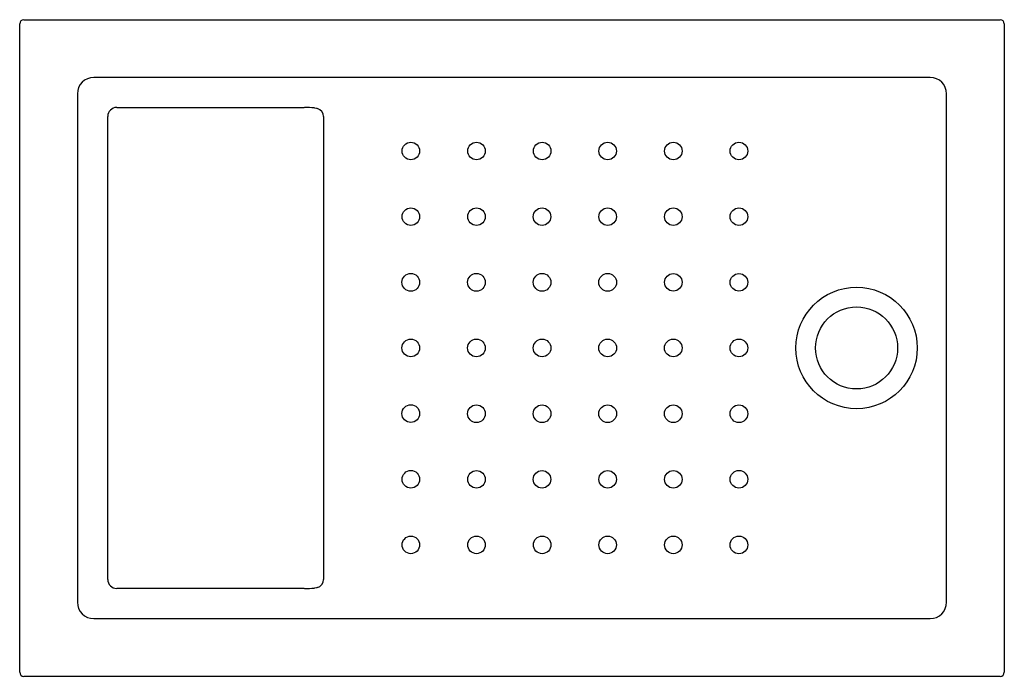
# Model space of a CAD drawing. Header units: millimetres. Extents: x 1377.52 to 1378.72, y 1969.78 to 1970.58.
import ezdxf

# ---------------------------------------------------------------- set-up
doc = ezdxf.new("R2010")
doc.units = ezdxf.units.MM
doc.layers.add('SANINDUSA', color=3, linetype='Continuous')

msp = doc.modelspace()

# ---------------------------------------------------------------- linework, layer by layer
at = {"layer": 'SANINDUSA'}
for p, q in [((1377.5272, 1970.5785), (1378.7175, 1970.5785)), ((1377.5223, 1969.7832), (1377.5223, 1970.5735)), ((1378.7225, 1970.5735), (1378.7225, 1969.7832)), ((1378.6321, 1970.5081), (1377.6126, 1970.5081)), ((1377.5926, 1970.4881), (1377.5926, 1969.8686)), ((1378.6521, 1969.8686), (1378.6521, 1970.4881)), ((1377.6405, 1970.4715), (1377.8692, 1970.4715)), ((1377.8815, 1970.4711), (1377.8839, 1970.4707)), ((1377.8839, 1970.4707), (1377.8854, 1970.4703)), ((1377.6296, 1969.8962), (1377.6296, 1970.4606)), ((1377.8692, 1969.8853), (1377.6405, 1969.8853)), ((1377.8839, 1969.886), (1377.8815, 1969.8857)), ((1377.8854, 1969.8864), (1377.8839, 1969.886)), ((1377.6126, 1969.8486), (1378.6321, 1969.8486)), ((1378.7175, 1969.7782), (1377.5272, 1969.7782))]:
    msp.add_line(p, q, dxfattribs=at)
at = {"layer": 'SANINDUSA', "flags": 128}
msp.add_lwpolyline([(1377.8925, 1970.4606), (1377.8925, 1970.4184), (1377.8924, 1970.2264), (1377.8924, 1970.1784), (1377.8925, 1969.9864), (1377.8925, 1969.8961)], dxfattribs=at)
at = {"layer": 'SANINDUSA'}
for centre, radius in [((1377.9991, 1970.4184), 0.0107), ((1378.0791, 1970.4184), 0.0107), ((1378.1591, 1970.4184), 0.0107), ((1378.239, 1970.4184), 0.0107), ((1378.319, 1970.4184), 0.0107), ((1378.399, 1970.4184), 0.0107), ((1377.9991, 1970.3384), 0.0107), ((1378.0791, 1970.3384), 0.0107), ((1378.159, 1970.3384), 0.0107), ((1378.239, 1970.3384), 0.0107), ((1378.319, 1970.3384), 0.0107), ((1378.399, 1970.3384), 0.0107), ((1377.999, 1970.2584), 0.0108), ((1378.079, 1970.2584), 0.0108), ((1378.159, 1970.2584), 0.0108), ((1378.239, 1970.2584), 0.0108), ((1378.319, 1970.2584), 0.0107), ((1378.399, 1970.2584), 0.0107), ((1378.5424, 1970.1784), 0.074), ((1378.5424, 1970.1784), 0.05), ((1377.999, 1970.1784), 0.0108), ((1378.079, 1970.1784), 0.0108), ((1378.159, 1970.1784), 0.0108), ((1378.239, 1970.1784), 0.0108), ((1378.319, 1970.1784), 0.0108), ((1378.399, 1970.1784), 0.0108), ((1377.999, 1970.0984), 0.0108), ((1378.079, 1970.0983), 0.0108), ((1378.159, 1970.0983), 0.0108), ((1378.239, 1970.0983), 0.0108), ((1378.319, 1970.0983), 0.0108), ((1378.399, 1970.0983), 0.0108), ((1377.9991, 1970.0184), 0.0107), ((1378.0791, 1970.0183), 0.0107), ((1378.159, 1970.0183), 0.0107), ((1378.239, 1970.0183), 0.0107), ((1378.319, 1970.0183), 0.0107), ((1378.399, 1970.0184), 0.0107), ((1377.9991, 1969.9384), 0.0107), ((1378.0791, 1969.9384), 0.0107), ((1378.1591, 1969.9384), 0.0107), ((1378.239, 1969.9384), 0.0107), ((1378.319, 1969.9384), 0.0107), ((1378.399, 1969.9384), 0.0108)]:
    msp.add_circle(centre, radius, dxfattribs=at)
for centre, radius, start, end in [((1377.5273, 1970.5735), 0.005, 90.0204, 179.9796), ((1378.7175, 1970.5735), 0.005, 0.0204, 89.9796), ((1377.6405, 1970.4606), 0.0109, 90.013, 180.0118), ((1377.8676, 1970.2338), 0.2377, 86.6413, 89.5914), ((1377.8824, 1970.4606), 0.0101, 359.994, 72.8743), ((1377.6405, 1969.8962), 0.0109, 179.987, 269.9882), ((1377.8824, 1969.8961), 0.0101, 287.1237, 0.0064), ((1377.8676, 1970.1231), 0.2378, 270.4091, 273.358), ((1377.5273, 1969.7832), 0.005, 180.0204, 269.9796), ((1378.7175, 1969.7832), 0.005, 270.0204, 359.9796)]:
    msp.add_arc(centre, radius, start, end, dxfattribs=at)
for centre, major_axis, start_param, end_param in [((1377.6126, 1970.4881), (-0.0142, 0.0142), 5.498396, 7.067974), ((1378.6321, 1970.4881), (0.0142, 0.0142), 5.498396, 7.067974), ((1377.6126, 1969.8686), (0.0142, 0.0142), 2.356803, 3.926382), ((1378.6321, 1969.8686), (-0.0142, 0.0142), 2.356803, 3.926382)]:
    msp.add_ellipse(centre, major_axis=major_axis, ratio=0.997933, start_param=start_param, end_param=end_param, dxfattribs=at)

doc.saveas('drawing.dxf')
